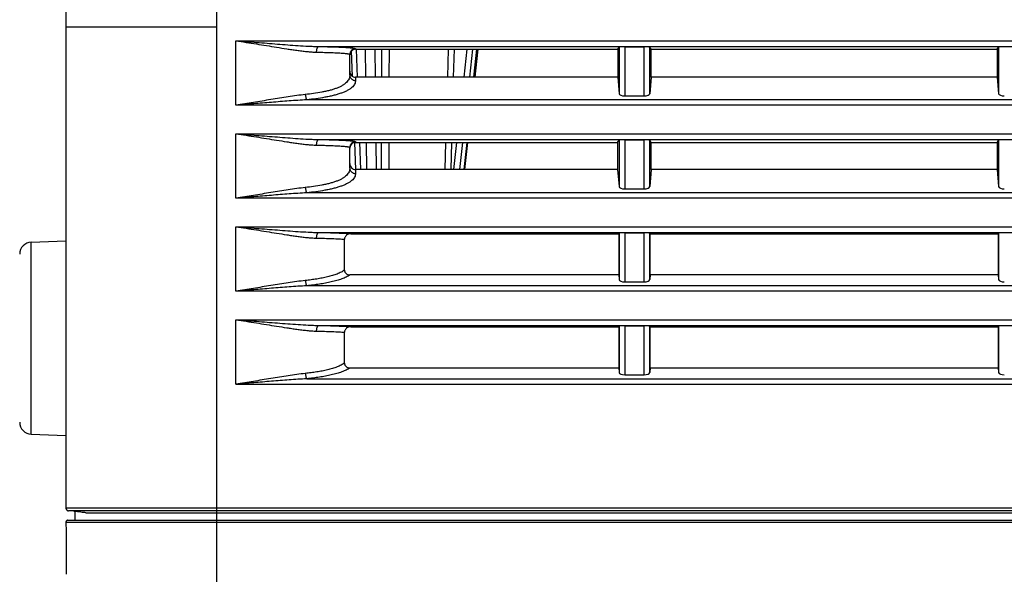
# Model space of a CAD drawing. Header units: inches. Extents: x 0 to 34, y 0 to 22.
# Tile 59 of 136: x 21.4 to 23.4, y 4.7 to 5.8. Entities that reach past the tile are written whole.
import ezdxf

# ---------------------------------------------------------------- set-up
doc = ezdxf.new("R2010")
doc.units = ezdxf.units.IN
doc.header["$LTSCALE"] = 1.87
doc.header["$MEASUREMENT"] = 0
doc.layers.get('0').update_dxf_attribs({"linetype": 'CONTINUOUS'})
doc.layers.add('02___PRT_ALL_AXES', color=7, linetype='CONTINUOUS')
doc.layers.add('DIMENSIONS', color=7, linetype='CONTINUOUS')
doc.styles.get("Standard").update_dxf_attribs({"font": 'txt', "width": 0.8})
doc.dimstyles.new('DIMSTYLE_1', dxfattribs={"dimtxt": 0.125, "dimasz": 0.18, "dimexe": 0.125, "dimexo": 0.0625, "dimgap": 0.0625, "dimtad": 0, "dimtih": 1, "dimtoh": 1, "dimdec": 3, "dimlfac": 1.333333, "dimzin": 4, "dimdsep": 46, "dimtxsty": 'STANDARD', "dimblk": '_FILLED', "dimblk1": '_FILLED', "dimblk2": '_FILLED', "dimcen": 0.09, "dimadec": 0, "dimazin": 0, "dimtp": 0.001, "dimtm": 0.001, "dimtfac": 1, "dimtdec": 3, "dimtofl": 0, "dimtmove": 0, "dimatfit": 3, "dimldrblk": '_FILLED', "dimfxl": 1, "dimtolj": 1, "dimtzin": 4, "dimarcsym": 0})

# ---------------------------------------------------------------- blocks, each defined once
blk = doc.blocks.new('_FILLED')
at = {"color": 0, "linetype": 'BYBLOCK'}
blk.add_solid([(0, 0), (-1, 0.174), (-1, -0.174)], dxfattribs=at)
blk = doc.blocks.new('*D30')
at = {"layer": 'DIMENSIONS', "color": 2, "linetype": 'CONTINUOUS'}
for p, q in [((28.3166, 6.5834), (28.3166, 3.3803)), ((20.8546, 5.0575), (20.8546, 3.3803)), ((20.8546, 3.5053), (23.8106, 3.5053)), ((28.3166, 3.5053), (25.3606, 3.5053))]:
    blk.add_line(p, q, dxfattribs=at)
at = {"layer": 'DIMENSIONS', "color": 2, "linetype": 'CONTINUOUS', "xscale": 0.18, "yscale": 0.18, "zscale": 0.18, "rotation": 180}
blk.add_blockref('_FILLED', (20.8546, 3.5053), dxfattribs=at)
at = {"layer": 'DIMENSIONS', "color": 2, "linetype": 'CONTINUOUS', "xscale": 0.18, "yscale": 0.18, "zscale": 0.18}
blk.add_blockref('_FILLED', (28.3166, 3.5053), dxfattribs=at)
at = {"layer": 'DIMENSIONS', "color": 2, "linetype": 'CONTINUOUS', "insert": (24.5856, 3.5678), "char_height": 0.125, "width": 1.425, "attachment_point": 2, "line_spacing_factor": 0.9}
blk.add_mtext('9.949{\\Ftxt.shx;\\W1.000000;\\H0.125000; }[252.71]', dxfattribs=at)
blk = doc.blocks.new('*D31')
at = {"layer": 'DIMENSIONS', "color": 2, "linetype": 'CONTINUOUS'}
for p, q in [((28.2396, 8.949), (29.9172, 8.949)), ((29.7922, 8.949), (29.7922, 6.7272)), ((29.7922, 4.2553), (29.7922, 6.4772)), ((22.0463, 4.2553), (29.9172, 4.2553))]:
    blk.add_line(p, q, dxfattribs=at)
at = {"layer": 'DIMENSIONS', "color": 2, "linetype": 'CONTINUOUS', "xscale": 0.18, "yscale": 0.18, "zscale": 0.18}
for p, rotation in [((29.7922, 8.949), 90), ((29.7922, 4.2553), 270)]:
    blk.add_blockref('_FILLED', p, dxfattribs=dict(at, rotation=rotation))
at = {"layer": 'DIMENSIONS', "color": 2, "linetype": 'CONTINUOUS', "insert": (29.7922, 6.6647), "char_height": 0.125, "width": 1.425, "attachment_point": 2, "line_spacing_factor": 0.9}
blk.add_mtext('6.258{\\Ftxt.shx;\\W1.000000;\\H0.125000; }[158.96]', dxfattribs=at)
blk = doc.blocks.new('*D32')
at = {"layer": 'DIMENSIONS', "color": 2, "linetype": 'CONTINUOUS'}
for p, q in [((20.1046, 4.5412), (20.1046, 4.9012)), ((21.4938, 4.5412), (19.9796, 4.5412)), ((21.7878, 4.2553), (19.9796, 4.2553)), ((20.1046, 4.2553), (20.1046, 3.9)), ((20.1046, 3.9), (19.9871, 3.9))]:
    blk.add_line(p, q, dxfattribs=at)
at = {"layer": 'DIMENSIONS', "color": 2, "linetype": 'CONTINUOUS', "xscale": 0.18, "yscale": 0.18, "zscale": 0.18}
for p, rotation in [((20.1046, 4.5412), 270), ((20.1046, 4.2553), 90)]:
    blk.add_blockref('_FILLED', p, dxfattribs=dict(at, rotation=rotation))
at = {"layer": 'DIMENSIONS', "color": 2, "linetype": 'CONTINUOUS', "insert": (19.9246, 3.9625), "char_height": 0.125, "width": 1.125, "attachment_point": 3, "line_spacing_factor": 0.9}
blk.add_mtext('.381{\\Ftxt.shx;\\W1.000000;\\H0.125000; }[9.68]', dxfattribs=at)
blk = doc.blocks.new('*D33')
at = {"layer": 'DIMENSIONS', "color": 2, "linetype": 'CONTINUOUS'}
for p, q in [((21.4938, 7.0077), (19.2296, 7.0077)), ((19.3546, 7.0077), (19.3546, 5.8995)), ((19.3546, 4.5412), (19.3546, 5.6495)), ((21.4938, 4.5412), (19.2296, 4.5412))]:
    blk.add_line(p, q, dxfattribs=at)
at = {"layer": 'DIMENSIONS', "color": 2, "linetype": 'CONTINUOUS', "xscale": 0.18, "yscale": 0.18, "zscale": 0.18}
for p, rotation in [((19.3546, 7.0077), 90), ((19.3546, 4.5412), 270)]:
    blk.add_blockref('_FILLED', p, dxfattribs=dict(at, rotation=rotation))
at = {"layer": 'DIMENSIONS', "color": 2, "linetype": 'CONTINUOUS', "insert": (19.3546, 5.837), "char_height": 0.125, "width": 1.525, "attachment_point": 2, "line_spacing_factor": 0.9}
blk.add_mtext('(3.289{\\Ftxt.shx;\\W1.000000;\\H0.125000; }[83.53])', dxfattribs=at)

msp = doc.modelspace()

# ---------------------------------------------------------------- linework, layer by layer
at = {"color": 7, "linetype": 'CONTINUOUS'}
for p, q in [((21.8114, 4.54168), (21.8114, 6.75329)), ((21.51302, 6.72547), (21.51302, 4.82347)), ((21.51305, 6.72547), (21.51305, 4.82347)), ((21.8114, 5.77447), (21.51305, 5.77447)), ((21.8489, 5.6205), (21.8489, 5.74765)), ((21.8489, 5.74765), (27.1739, 5.74765)), ((22.01217, 5.73641), (27.01063, 5.73641)), ((22.0739, 5.67962), (22.0739, 5.7206)), ((22.07911, 5.67732), (22.07732, 5.72769)), ((22.08515, 5.73183), (22.08515, 5.73088)), ((22.08515, 5.73088), (22.60326, 5.73088)), ((22.08903, 5.67557), (22.08706, 5.73095)), ((22.10431, 5.73088), (22.10492, 5.67543)), ((22.12354, 5.73088), (22.12414, 5.67543)), ((22.13726, 5.67543), (22.13747, 5.73088)), ((22.15195, 5.67543), (22.15213, 5.73088)), ((22.26752, 5.67543), (22.26905, 5.73088)), ((22.27911, 5.67543), (22.28064, 5.73088)), ((22.30499, 5.73088), (22.29891, 5.67543)), ((22.31665, 5.73088), (22.31057, 5.67543)), ((22.32413, 5.73088), (22.31838, 5.67543)), ((22.32115, 5.67543), (22.32723, 5.73088)), ((22.32153, 5.67543), (22.32761, 5.73088)), ((22.60326, 5.73088), (22.60322, 5.67543)), ((22.60326, 5.73088), (22.60602, 5.73503)), ((22.60602, 5.73503), (22.60602, 5.64308)), ((22.61726, 5.7356), (22.61726, 5.6387)), ((22.61726, 5.7356), (22.65553, 5.7356)), ((22.65553, 5.6387), (22.65553, 5.7356)), ((22.66678, 5.64308), (22.66678, 5.73503)), ((22.66954, 5.73088), (22.66678, 5.73503)), ((22.66957, 5.67543), (22.66954, 5.73088)), ((22.66954, 5.73088), (23.35326, 5.73088)), ((23.35326, 5.73088), (23.35322, 5.67543)), ((23.35326, 5.73088), (23.35602, 5.73503)), ((23.35602, 5.73503), (23.35602, 5.64308)), ((22.08515, 5.67543), (22.08515, 5.66919)), ((22.60322, 5.67543), (22.08515, 5.67543)), ((22.60322, 5.67543), (22.60602, 5.64308)), ((22.66957, 5.67543), (22.66678, 5.64308)), ((23.35322, 5.67543), (22.66957, 5.67543)), ((23.35322, 5.67543), (23.35602, 5.64308)), ((27.03396, 5.63093), (21.98883, 5.63093)), ((22.61726, 5.6387), (22.65553, 5.6387)), ((27.1739, 5.6205), (21.8489, 5.6205)), ((21.8489, 5.43662), (21.8489, 5.56377)), ((21.8489, 5.56377), (27.1739, 5.56377)), ((22.01217, 5.55253), (27.01063, 5.55253)), ((22.08564, 5.49285), (22.08373, 5.54678)), ((22.08515, 5.54795), (22.08515, 5.54683)), ((22.08515, 5.54683), (22.60315, 5.54683)), ((22.0955, 5.49283), (22.09358, 5.54713)), ((22.10631, 5.54683), (22.10689, 5.49283)), ((22.12553, 5.54683), (22.12611, 5.49283)), ((22.13659, 5.49283), (22.13679, 5.54683)), ((22.15139, 5.49283), (22.15155, 5.54683)), ((22.26248, 5.49283), (22.26397, 5.54683)), ((22.27404, 5.49283), (22.27554, 5.54683)), ((22.28482, 5.54683), (22.2789, 5.49283)), ((22.29647, 5.54683), (22.29055, 5.49283)), ((22.30504, 5.54683), (22.29944, 5.49283)), ((22.30113, 5.49283), (22.30705, 5.54683)), ((22.30151, 5.49283), (22.30743, 5.54683)), ((22.60315, 5.54683), (22.60311, 5.49283)), ((22.60315, 5.54683), (22.60602, 5.55115)), ((22.60602, 5.55115), (22.60602, 5.4592)), ((22.61726, 5.55171), (22.61726, 5.45482)), ((22.61726, 5.55171), (22.65553, 5.55171)), ((22.65553, 5.45482), (22.65553, 5.55171)), ((22.66678, 5.4592), (22.66678, 5.55115)), ((22.66965, 5.54683), (22.66678, 5.55115)), ((22.66968, 5.49283), (22.66965, 5.54683)), ((22.66965, 5.54683), (23.35315, 5.54683)), ((23.35315, 5.54683), (23.35311, 5.49283)), ((23.35315, 5.54683), (23.35602, 5.55115)), ((23.35602, 5.55115), (23.35602, 5.4592)), ((22.0739, 5.49574), (22.0739, 5.53672)), ((22.08515, 5.49283), (22.08515, 5.4853)), ((22.60311, 5.49283), (22.08515, 5.49283)), ((22.60311, 5.49283), (22.60602, 5.4592)), ((22.66968, 5.49283), (22.66678, 5.4592)), ((23.35311, 5.49283), (22.66968, 5.49283)), ((23.35311, 5.49283), (23.35602, 5.4592)), ((22.61726, 5.45482), (22.65553, 5.45482)), ((27.1739, 5.43662), (21.8489, 5.43662)), ((27.03396, 5.44705), (21.98883, 5.44705)), ((21.8489, 5.25274), (21.8489, 5.37989)), ((21.8489, 5.37989), (27.1739, 5.37989)), ((22.01217, 5.36865), (27.01063, 5.36865)), ((22.06345, 5.29427), (22.06345, 5.35512)), ((22.07609, 5.36606), (22.60522, 5.36606)), ((22.60522, 5.36606), (22.60602, 5.36726)), ((22.60522, 5.36606), (22.60522, 5.28457)), ((22.60602, 5.36726), (22.60602, 5.27532)), ((22.61726, 5.36783), (22.61726, 5.27093)), ((22.61726, 5.36783), (22.65553, 5.36783)), ((22.65553, 5.27093), (22.65553, 5.36783)), ((22.66758, 5.36606), (22.66678, 5.36726)), ((22.66678, 5.27532), (22.66678, 5.36726)), ((22.66758, 5.28457), (22.66758, 5.36606)), ((22.66758, 5.36606), (23.35522, 5.36606)), ((23.35522, 5.36606), (23.35602, 5.36726)), ((23.35522, 5.36606), (23.35522, 5.28457)), ((23.35602, 5.36726), (23.35602, 5.27532)), ((21.44425, 4.96961), (21.44425, 5.34934)), ((22.60522, 5.28457), (22.07406, 5.28457)), ((22.60522, 5.28457), (22.60602, 5.27532)), ((22.66758, 5.28457), (22.66678, 5.27532)), ((23.35522, 5.28457), (22.66758, 5.28457)), ((23.35522, 5.28457), (23.35602, 5.27532)), ((27.03396, 5.26317), (21.98883, 5.26317)), ((22.61726, 5.27093), (22.65553, 5.27093)), ((27.1739, 5.25274), (21.8489, 5.25274)), ((21.8489, 5.06886), (21.8489, 5.196)), ((21.8489, 5.196), (27.1739, 5.196)), ((22.01217, 5.18477), (27.01063, 5.18477)), ((22.07609, 5.18218), (22.60522, 5.18218)), ((22.60522, 5.18218), (22.60602, 5.18338)), ((22.60522, 5.18218), (22.60522, 5.10069)), ((22.60602, 5.18338), (22.60602, 5.09144)), ((22.61726, 5.18395), (22.61726, 5.08705)), ((22.61726, 5.18395), (22.65553, 5.18395)), ((22.65553, 5.08705), (22.65553, 5.18395)), ((22.66758, 5.18218), (22.66678, 5.18338)), ((22.66678, 5.09144), (22.66678, 5.18338)), ((22.66758, 5.10069), (22.66758, 5.18218)), ((22.66758, 5.18218), (23.35522, 5.18218)), ((23.35522, 5.18218), (23.35602, 5.18338)), ((23.35522, 5.18218), (23.35522, 5.10069)), ((23.35602, 5.18338), (23.35602, 5.09144)), ((22.06345, 5.11039), (22.06345, 5.17123)), ((22.07406, 5.10069), (22.60522, 5.10069)), ((22.60522, 5.10069), (22.60602, 5.09144)), ((22.66758, 5.10069), (22.66678, 5.09144)), ((22.66758, 5.10069), (23.35522, 5.10069)), ((23.35522, 5.10069), (23.35602, 5.09144)), ((21.98883, 5.07929), (27.03396, 5.07929)), ((22.61726, 5.08705), (22.65553, 5.08705)), ((21.8489, 5.06886), (27.1739, 5.06886)), ((27.5114, 4.82347), (21.51302, 4.82347)), ((27.50615, 4.81822), (21.51827, 4.81822)), ((21.52907, 4.81749), (21.529, 4.81751)), ((21.52925, 4.81745), (21.52907, 4.81749)), ((21.53055, 4.81716), (21.53055, 4.79947)), ((21.53058, 4.81716), (21.53058, 4.79947)), ((21.55217, 4.81447), (27.49415, 4.81447)), ((21.51295, 4.79566), (21.51325, 4.77691)), ((21.51295, 4.79566), (21.51296, 4.79566)), ((21.51296, 4.79566), (27.51133, 4.79566)), ((21.51296, 4.79566), (21.51326, 4.77691)), ((21.5167, 4.79947), (27.50758, 4.79947)), ((21.51326, 4.77691), (21.51325, 4.77691))]:
    msp.add_line(p, q, dxfattribs=at)
msp.add_lwpolyline([(21.51325, 4.77691), (21.51337, 4.76704), (21.51343, 4.75557), (21.51342, 4.74419), (21.51335, 4.73297), (21.51326, 4.722), (21.51319, 4.71137), (21.51318, 4.70115), (21.51326, 4.69255)], dxfattribs=at)
for centre, radius, start, end in [((22.08514, 5.72059), 0.01124, 89.95623, 179.95618), ((22.08514, 5.53671), 0.01124, 89.95623, 179.95618), ((21.44518, 5.32573), 0.02362, 92.24574, 180), ((21.44518, 4.99321), 0.02362, 180, 267.75426), ((21.51827, 4.82347), 0.00525, 180, 270), ((21.51832, 4.82347), 0.00527, 179.99281, 210.36977), ((21.51832, 4.82348), 0.00527, 210.40567, 223.65137), ((21.51828, 4.82344), 0.00521, 223.6773, 226.11176), ((21.5183, 4.82347), 0.00525, 226.12778, 237.81033), ((21.51828, 4.82343), 0.00521, 237.82443, 241.07067), ((21.51829, 4.82345), 0.00523, 241.08419, 252.42838), ((21.51827, 4.82341), 0.00519, 252.44327, 254.94694), ((21.51828, 4.82345), 0.00523, 254.9737, 269.96102), ((21.5268, 4.81447), 0.00375, 54.20791, 90), ((21.52685, 4.81451), 0.00371, 57.67402, 89.99301), ((21.52685, 4.8145), 0.00372, 53.42354, 57.70608), ((21.54445, 4.88443), 0.06868, 257.20906, 258.32368), ((21.5167, 4.79572), 0.00375, 90, 180.91515)]:
    msp.add_arc(centre, radius, start, end, dxfattribs=at)
for centre, major_axis, ratio, start_param, end_param in [((22.08515, 5.71961), (0, 0.01128), 0.997716, 6.2831853, 7.8539816), ((22.61726, 5.73501), (0.01125, 0), 0.0524078, 1.5707963, 3.1066861), ((22.65553, 5.73501), (0.01125, 0), 0.0524078, 0.0349066, 1.5707963), ((23.36726, 5.73501), (0.01125, 0), 0.0524078, 1.5707963, 3.1066861), ((22.08515, 5.68748), (0, 0.01205), 0.9337226, 1.5707963, 3.1415927), ((22.61726, 5.64324), (0.01125, 0), 0.4040262, -3.1066861, -1.5707963), ((22.65553, 5.64324), (0.01125, 0), 0.4040262, -1.5707963, -0.0349066), ((23.36726, 5.64324), (0.01125, 0), 0.4040262, -3.1066861, -1.5707963), ((22.08515, 5.53556), (0, 0.01128), 0.997716, 6.2831853, 7.8539816), ((22.61726, 5.55113), (0.01125, 0), 0.0524078, 1.5707963, 3.1066861), ((22.65553, 5.55113), (0.01125, 0), 0.0524078, 0.0349066, 1.5707963), ((23.36726, 5.55113), (0.01125, 0), 0.0524078, 1.5707963, 3.1066861), ((22.08515, 5.50488), (0, 0.01205), 0.9337226, 1.5707963, 3.1415927), ((22.61726, 5.45936), (0.01125, 0), 0.4040262, -3.1066861, -1.5707963), ((22.65553, 5.45936), (0.01125, 0), 0.4040262, -1.5707963, -0.0349066), ((23.36726, 5.45936), (0.01125, 0), 0.4040262, -3.1066861, -1.5707963), ((22.61726, 5.36724), (0.01125, 0), 0.0524078, 1.5707963, 3.1066861), ((22.65553, 5.36724), (0.01125, 0), 0.0524078, 0.0349066, 1.5707963), ((23.36726, 5.36724), (0.01125, 0), 0.0524078, 1.5707963, 3.1066861), ((22.61726, 5.27548), (0.01125, 0), 0.4040262, -3.1066861, -1.5707963), ((22.65553, 5.27548), (0.01125, 0), 0.4040262, -1.5707963, -0.0349066), ((23.36726, 5.27548), (0.01125, 0), 0.4040262, -3.1066861, -1.5707963), ((22.61726, 5.18336), (0.01125, 0), 0.0524078, 1.5707963, 3.1066861), ((22.65553, 5.18336), (0.01125, 0), 0.0524078, 0.0349066, 1.5707963), ((23.36726, 5.18336), (0.01125, 0), 0.0524078, 1.5707963, 3.1066861), ((22.61726, 5.0916), (0.01125, 0), 0.4040262, -3.1066861, -1.5707963), ((22.65553, 5.0916), (0.01125, 0), 0.4040262, -1.5707963, -0.0349066), ((23.36726, 5.0916), (0.01125, 0), 0.4040262, -3.1066861, -1.5707963)]:
    msp.add_ellipse(centre, major_axis=major_axis, ratio=ratio, start_param=start_param, end_param=end_param, dxfattribs=at)
for points, knots in [([(21.8489, 5.74765), (21.86234, 5.74566), (21.88247, 5.74254), (21.90927, 5.73823), (21.9293, 5.73498), (21.94596, 5.73232), (21.95925, 5.7303), (21.96916, 5.72888), (21.97904, 5.72757), (21.98885, 5.72644), (21.99859, 5.72557), (22.00506, 5.72524), (22.00828, 5.72518)], [0, 0, 0, 0, 0.2531432, 0.3795382, 0.5056505, 0.6312647, 0.6937815, 0.756024, 0.8179061, 0.8793086, 0.9400836, 1, 1, 1, 1]), ([(21.8489, 5.74765), (21.86255, 5.74665), (21.88301, 5.74508), (21.91029, 5.74292), (21.93073, 5.74129), (21.95115, 5.7397), (21.97153, 5.73822), (21.9885, 5.73719), (22.00204, 5.73661), (22.0088, 5.73645), (22.01217, 5.73641)], [0, 0, 0, 0, 0.2508181, 0.376182, 0.5014736, 0.6266373, 0.7515797, 0.8761361, 0.9381849, 1, 1, 1, 1]), ([(22.00828, 5.72518), (22.00829, 5.72589), (22.00836, 5.72729), (22.0086, 5.72932), (22.00896, 5.7312), (22.00943, 5.73287), (22.01, 5.73427), (22.01056, 5.73523), (22.01105, 5.7358), (22.01141, 5.73611), (22.01178, 5.73632), (22.01204, 5.7364), (22.01217, 5.73641)], [0, 0, 0, 0, 0.1709424, 0.3366661, 0.4920238, 0.6324242, 0.7541846, 0.8550542, 0.8976571, 0.9354362, 0.9691494, 1, 1, 1, 1]), ([(22.00828, 5.72518), (22.01246, 5.72509), (22.02066, 5.72491), (22.03262, 5.72456), (22.04379, 5.72415), (22.05244, 5.72371), (22.05865, 5.72329), (22.06262, 5.72297), (22.0656, 5.72266), (22.06768, 5.7224), (22.06901, 5.72222), (22.07018, 5.72202), (22.07118, 5.72183), (22.07202, 5.72163), (22.0727, 5.72143), (22.07322, 5.72123), (22.07355, 5.72106), (22.07374, 5.72091), (22.07383, 5.72081), (22.07389, 5.7207), (22.0739, 5.72063), (22.0739, 5.7206)], [0, 0, 0, 0, 0.1897073, 0.3719943, 0.5429675, 0.6967562, 0.7647847, 0.8254384, 0.8776776, 0.9003744, 0.920684, 0.9385668, 0.9540054, 0.9670213, 0.9776665, 0.9860376, 0.9922938, 0.9947157, 0.9967389, 0.9984557, 1, 1, 1, 1]), ([(22.01217, 5.73641), (22.01687, 5.73632), (22.02608, 5.73612), (22.03949, 5.73576), (22.05014, 5.73539), (22.05809, 5.73504), (22.06348, 5.73476), (22.0684, 5.73446), (22.07276, 5.73414), (22.07602, 5.73384), (22.07831, 5.73359), (22.07976, 5.73341), (22.08104, 5.73322), (22.08214, 5.73303), (22.08307, 5.73284), (22.08381, 5.73265), (22.08432, 5.73248), (22.08465, 5.73234), (22.08492, 5.73219), (22.08515, 5.732), (22.08515, 5.73183)], [0, 0, 0, 0, 0.1922134, 0.3763276, 0.548115, 0.6275585, 0.7014956, 0.7689188, 0.8288191, 0.8802876, 0.9026321, 0.9226279, 0.9402408, 0.9554546, 0.9682846, 0.978772, 0.9869943, 0.9902964, 0.9930896, 1, 1, 1, 1]), ([(22.0739, 5.67962), (22.0739, 5.67841), (22.07364, 5.67592), (22.07242, 5.67224), (22.07031, 5.66862), (22.06729, 5.66514), (22.06339, 5.66185), (22.05866, 5.6588), (22.05319, 5.65602), (22.04708, 5.65352), (22.04044, 5.65129), (22.03338, 5.64931), (22.02598, 5.64755), (22.01565, 5.64545), (22.00231, 5.6433), (21.99149, 5.64196), (21.986, 5.64136)], [0, 0, 0, 0, 0.0355424, 0.072812, 0.1131812, 0.157826, 0.2075182, 0.2625386, 0.3227097, 0.3875226, 0.4563031, 0.5283482, 0.6030133, 0.6797626, 0.8378157, 1, 1, 1, 1]), ([(22.08515, 5.66919), (22.08515, 5.66799), (22.08486, 5.66553), (22.08349, 5.66192), (22.08115, 5.65841), (22.07784, 5.65506), (22.07359, 5.65188), (22.06845, 5.64891), (22.0625, 5.64617), (22.05586, 5.64365), (22.04862, 5.64137), (22.04091, 5.63932), (22.0328, 5.63748), (22.02147, 5.63527), (22.00679, 5.63298), (21.99488, 5.63157), (21.98883, 5.63093)], [0, 0, 0, 0, 0.0327088, 0.0670654, 0.1047969, 0.1473344, 0.1955535, 0.249728, 0.3096256, 0.3746747, 0.4441373, 0.5172446, 0.5932919, 0.6716761, 0.8335447, 1, 1, 1, 1]), ([(22.0739, 5.67962), (22.0739, 5.67893), (22.07404, 5.67756), (22.07469, 5.67559), (22.07574, 5.67377), (22.07715, 5.67218), (22.07887, 5.67088), (22.08083, 5.66991), (22.08294, 5.66932), (22.08441, 5.66919), (22.08515, 5.66919)], [0, 0, 0, 0, 0.1203283, 0.2413865, 0.3637819, 0.4879026, 0.6138643, 0.7415031, 0.8704108, 1, 1, 1, 1]), ([(21.986, 5.64136), (21.98036, 5.64075), (21.96904, 5.63929), (21.95205, 5.63678), (21.93497, 5.63408), (21.91782, 5.63131), (21.90063, 5.62853), (21.87766, 5.62486), (21.86041, 5.62221), (21.8489, 5.6205)], [0, 0, 0, 0, 0.1227712, 0.2467843, 0.3715743, 0.4968573, 0.6224454, 0.7482166, 1, 1, 1, 1]), ([(21.98883, 5.63093), (21.98302, 5.63063), (21.97139, 5.62991), (21.95393, 5.62865), (21.93646, 5.62731), (21.91312, 5.62546), (21.88394, 5.62313), (21.86058, 5.62136), (21.8489, 5.6205)], [0, 0, 0, 0, 0.1244212, 0.249167, 0.374114, 0.499188, 0.7495397, 1, 1, 1, 1]), ([(21.986, 5.64136), (21.98611, 5.64026), (21.9864, 5.63813), (21.98694, 5.63559), (21.98748, 5.63378), (21.9879, 5.63265), (21.98833, 5.6317), (21.98866, 5.63116), (21.98883, 5.63093)], [0, 0, 0, 0, 0.3062834, 0.5892651, 0.71473, 0.8261476, 0.921654, 1, 1, 1, 1]), ([(21.8489, 5.56377), (21.86234, 5.56178), (21.88247, 5.55866), (21.90927, 5.55435), (21.9293, 5.5511), (21.94596, 5.54844), (21.95925, 5.54642), (21.96916, 5.545), (21.97904, 5.54369), (21.98885, 5.54256), (21.99859, 5.54169), (22.00506, 5.54136), (22.00828, 5.5413)], [0, 0, 0, 0, 0.2531432, 0.3795382, 0.5056505, 0.6312647, 0.6937815, 0.756024, 0.8179061, 0.8793086, 0.9400836, 1, 1, 1, 1]), ([(21.8489, 5.56377), (21.86255, 5.56277), (21.88301, 5.5612), (21.91029, 5.55904), (21.93073, 5.55741), (21.95115, 5.55582), (21.97153, 5.55434), (21.9885, 5.5533), (22.00204, 5.55273), (22.0088, 5.55256), (22.01217, 5.55253)], [0, 0, 0, 0, 0.2508181, 0.376182, 0.5014736, 0.6266373, 0.7515797, 0.8761361, 0.9381849, 1, 1, 1, 1]), ([(22.00828, 5.5413), (22.00829, 5.54201), (22.00836, 5.5434), (22.0086, 5.54543), (22.00896, 5.54732), (22.00943, 5.54899), (22.01, 5.55039), (22.01056, 5.55135), (22.01105, 5.55192), (22.01141, 5.55223), (22.01178, 5.55244), (22.01204, 5.55251), (22.01217, 5.55253)], [0, 0, 0, 0, 0.1709424, 0.3366661, 0.4920238, 0.6324242, 0.7541846, 0.8550542, 0.8976571, 0.9354362, 0.9691494, 1, 1, 1, 1]), ([(22.01217, 5.55253), (22.01687, 5.55244), (22.02608, 5.55224), (22.03949, 5.55188), (22.05014, 5.55151), (22.05809, 5.55116), (22.06348, 5.55088), (22.0684, 5.55058), (22.07276, 5.55026), (22.07602, 5.54996), (22.07831, 5.54971), (22.07976, 5.54953), (22.08104, 5.54934), (22.08214, 5.54915), (22.08307, 5.54896), (22.08381, 5.54877), (22.08432, 5.5486), (22.08465, 5.54846), (22.08492, 5.54831), (22.08515, 5.54812), (22.08515, 5.54795)], [0, 0, 0, 0, 0.1922134, 0.3763276, 0.548115, 0.6275585, 0.7014956, 0.7689188, 0.8288191, 0.8802876, 0.9026321, 0.9226279, 0.9402408, 0.9554546, 0.9682846, 0.978772, 0.9869943, 0.9902964, 0.9930896, 1, 1, 1, 1]), ([(22.00828, 5.5413), (22.01246, 5.54121), (22.02066, 5.54103), (22.03262, 5.54068), (22.04379, 5.54026), (22.05244, 5.53983), (22.05865, 5.53941), (22.06262, 5.53909), (22.0656, 5.53878), (22.06768, 5.53852), (22.06901, 5.53833), (22.07018, 5.53814), (22.07118, 5.53794), (22.07202, 5.53775), (22.0727, 5.53755), (22.07322, 5.53735), (22.07355, 5.53717), (22.07374, 5.53703), (22.07383, 5.53693), (22.07389, 5.53682), (22.0739, 5.53675), (22.0739, 5.53672)], [0, 0, 0, 0, 0.1897073, 0.3719943, 0.5429675, 0.6967562, 0.7647847, 0.8254384, 0.8776776, 0.9003744, 0.920684, 0.9385668, 0.9540054, 0.9670213, 0.9776665, 0.9860376, 0.9922938, 0.9947157, 0.9967389, 0.9984557, 1, 1, 1, 1]), ([(22.0739, 5.49574), (22.0739, 5.49453), (22.07364, 5.49204), (22.07242, 5.48836), (22.07031, 5.48474), (22.06729, 5.48125), (22.06339, 5.47797), (22.05866, 5.47492), (22.05319, 5.47214), (22.04708, 5.46964), (22.04044, 5.46741), (22.03338, 5.46543), (22.02598, 5.46367), (22.01565, 5.46157), (22.00231, 5.45942), (21.99149, 5.45808), (21.986, 5.45748)], [0, 0, 0, 0, 0.0355424, 0.072812, 0.1131812, 0.157826, 0.2075182, 0.2625386, 0.3227097, 0.3875226, 0.4563031, 0.5283482, 0.6030133, 0.6797626, 0.8378157, 1, 1, 1, 1]), ([(22.0739, 5.49574), (22.0739, 5.49505), (22.07404, 5.49368), (22.07469, 5.49171), (22.07574, 5.48989), (22.07715, 5.4883), (22.07887, 5.487), (22.08083, 5.48603), (22.08294, 5.48544), (22.08441, 5.4853), (22.08515, 5.4853)], [0, 0, 0, 0, 0.1203283, 0.2413865, 0.3637819, 0.4879026, 0.6138643, 0.7415031, 0.8704108, 1, 1, 1, 1]), ([(22.08515, 5.4853), (22.08515, 5.48411), (22.08486, 5.48165), (22.08349, 5.47804), (22.08115, 5.47453), (22.07784, 5.47118), (22.07359, 5.468), (22.06845, 5.46503), (22.0625, 5.46228), (22.05586, 5.45977), (22.04862, 5.45749), (22.04091, 5.45544), (22.0328, 5.4536), (22.02147, 5.45139), (22.00679, 5.4491), (21.99488, 5.44769), (21.98883, 5.44705)], [0, 0, 0, 0, 0.0327088, 0.0670654, 0.1047969, 0.1473344, 0.1955535, 0.249728, 0.3096256, 0.3746747, 0.4441373, 0.5172446, 0.5932919, 0.6716761, 0.8335447, 1, 1, 1, 1]), ([(21.986, 5.45748), (21.98036, 5.45687), (21.96904, 5.45541), (21.95205, 5.4529), (21.93497, 5.4502), (21.91782, 5.44743), (21.90063, 5.44465), (21.87766, 5.44098), (21.86041, 5.43833), (21.8489, 5.43662)], [0, 0, 0, 0, 0.1227712, 0.2467843, 0.3715743, 0.4968573, 0.6224454, 0.7482166, 1, 1, 1, 1]), ([(21.986, 5.45748), (21.98611, 5.45638), (21.9864, 5.45425), (21.98694, 5.45171), (21.98748, 5.4499), (21.9879, 5.44876), (21.98833, 5.44782), (21.98866, 5.44728), (21.98883, 5.44705)], [0, 0, 0, 0, 0.3062834, 0.5892651, 0.71473, 0.8261476, 0.921654, 1, 1, 1, 1]), ([(21.98883, 5.44705), (21.98302, 5.44675), (21.97139, 5.44603), (21.95393, 5.44477), (21.93646, 5.44343), (21.91312, 5.44158), (21.88394, 5.43925), (21.86058, 5.43748), (21.8489, 5.43662)], [0, 0, 0, 0, 0.1244212, 0.249167, 0.374114, 0.499188, 0.7495397, 1, 1, 1, 1]), ([(21.8489, 5.37989), (21.86234, 5.3779), (21.88247, 5.37478), (21.90927, 5.37046), (21.9293, 5.36722), (21.94596, 5.36456), (21.95925, 5.36254), (21.96916, 5.36111), (21.97904, 5.35981), (21.98885, 5.35868), (21.99859, 5.35781), (22.00506, 5.35748), (22.00828, 5.35742)], [0, 0, 0, 0, 0.2531432, 0.3795382, 0.5056505, 0.6312647, 0.6937815, 0.756024, 0.8179061, 0.8793086, 0.9400836, 1, 1, 1, 1]), ([(21.8489, 5.37989), (21.86255, 5.37889), (21.88301, 5.37732), (21.91029, 5.37516), (21.93073, 5.37353), (21.95115, 5.37194), (21.97153, 5.37046), (21.9885, 5.36942), (22.00204, 5.36884), (22.0088, 5.36868), (22.01217, 5.36865)], [0, 0, 0, 0, 0.2508181, 0.376182, 0.5014736, 0.6266373, 0.7515797, 0.8761361, 0.9381849, 1, 1, 1, 1]), ([(22.00828, 5.35742), (22.00829, 5.35813), (22.00836, 5.35952), (22.0086, 5.36155), (22.00896, 5.36344), (22.00943, 5.36511), (22.01, 5.36651), (22.01056, 5.36746), (22.01105, 5.36804), (22.01141, 5.36835), (22.01178, 5.36856), (22.01204, 5.36863), (22.01217, 5.36865)], [0, 0, 0, 0, 0.1709424, 0.3366661, 0.4920238, 0.6324242, 0.7541845, 0.8550542, 0.8976571, 0.9354362, 0.9691494, 1, 1, 1, 1]), ([(22.00828, 5.35742), (22.01357, 5.35731), (22.02385, 5.35707), (22.03645, 5.35667), (22.04592, 5.35627), (22.05234, 5.35594), (22.05813, 5.35557), (22.06176, 5.35528), (22.06345, 5.35512)], [0, 0, 0, 0, 0.2875085, 0.5587475, 0.6849223, 0.8022097, 0.9081352, 1, 1, 1, 1]), ([(22.01217, 5.36865), (22.01849, 5.36853), (22.0307, 5.36826), (22.04559, 5.3678), (22.05663, 5.36735), (22.06393, 5.36698), (22.07034, 5.36657), (22.0743, 5.36624), (22.07609, 5.36606)], [0, 0, 0, 0, 0.2962124, 0.5724653, 0.6987833, 0.8140218, 0.9153518, 1, 1, 1, 1]), ([(22.07609, 5.36606), (22.07456, 5.36606), (22.07146, 5.36557), (22.06799, 5.36371), (22.06577, 5.36155), (22.06447, 5.35962), (22.06364, 5.35744), (22.06345, 5.35589), (22.06345, 5.35512)], [0, 0, 0, 0, 0.2497286, 0.4992816, 0.6245085, 0.7497039, 0.874856, 1, 1, 1, 1]), ([(22.06345, 5.29427), (22.06134, 5.29271), (22.05657, 5.28981), (22.04855, 5.28624), (22.03948, 5.28318), (22.02964, 5.28058), (22.01922, 5.27837), (22.0084, 5.2765), (21.99729, 5.27491), (21.98979, 5.27401), (21.986, 5.2736)], [0, 0, 0, 0, 0.0971575, 0.2061808, 0.3250799, 0.451575, 0.5836647, 0.7197956, 0.8588507, 1, 1, 1, 1]), ([(22.06345, 5.29427), (22.06345, 5.2936), (22.06357, 5.29226), (22.06417, 5.29032), (22.06519, 5.28857), (22.06657, 5.28709), (22.06823, 5.28594), (22.0707, 5.28487), (22.07273, 5.28457), (22.07406, 5.28457)], [0, 0, 0, 0, 0.1250957, 0.2501637, 0.3752263, 0.5003065, 0.6254091, 0.7505211, 1, 1, 1, 1]), ([(21.986, 5.2736), (21.98036, 5.27298), (21.96904, 5.27153), (21.95205, 5.26901), (21.93497, 5.26632), (21.91782, 5.26355), (21.90063, 5.26077), (21.87766, 5.2571), (21.86041, 5.25444), (21.8489, 5.25274)], [0, 0, 0, 0, 0.1227712, 0.2467843, 0.3715743, 0.4968573, 0.6224454, 0.7482166, 1, 1, 1, 1]), ([(21.986, 5.2736), (21.98611, 5.27249), (21.9864, 5.27037), (21.98694, 5.26783), (21.98748, 5.26602), (21.9879, 5.26488), (21.98833, 5.26394), (21.98866, 5.2634), (21.98883, 5.26317)], [0, 0, 0, 0, 0.3062834, 0.5892651, 0.71473, 0.8261476, 0.921654, 1, 1, 1, 1]), ([(22.07406, 5.28457), (22.07296, 5.28382), (22.07059, 5.28237), (22.06677, 5.28037), (22.06257, 5.27848), (22.05638, 5.27605), (22.04794, 5.27336), (22.03713, 5.27062), (22.02564, 5.26827), (22.01367, 5.26627), (22.00135, 5.26457), (21.99303, 5.26361), (21.98883, 5.26317)], [0, 0, 0, 0, 0.0452352, 0.09396, 0.1459911, 0.2010806, 0.3191896, 0.4458261, 0.5787609, 0.716234, 0.8569635, 1, 1, 1, 1]), ([(21.98883, 5.26317), (21.98302, 5.26287), (21.97139, 5.26214), (21.95393, 5.26089), (21.93646, 5.25954), (21.91312, 5.2577), (21.88394, 5.25537), (21.86058, 5.2536), (21.8489, 5.25274)], [0, 0, 0, 0, 0.1244212, 0.249167, 0.374114, 0.499188, 0.7495397, 1, 1, 1, 1]), ([(21.8489, 5.196), (21.86234, 5.19401), (21.88247, 5.1909), (21.90927, 5.18658), (21.9293, 5.18333), (21.94596, 5.18068), (21.95925, 5.17866), (21.96916, 5.17723), (21.97904, 5.17593), (21.98885, 5.1748), (21.99859, 5.17393), (22.00506, 5.1736), (22.00828, 5.17353)], [0, 0, 0, 0, 0.2531432, 0.3795382, 0.5056505, 0.6312647, 0.6937815, 0.756024, 0.8179061, 0.8793086, 0.9400836, 1, 1, 1, 1]), ([(21.8489, 5.196), (21.86255, 5.195), (21.88301, 5.19344), (21.91029, 5.19128), (21.93073, 5.18965), (21.95115, 5.18806), (21.97153, 5.18658), (21.9885, 5.18554), (22.00204, 5.18496), (22.0088, 5.1848), (22.01217, 5.18477)], [0, 0, 0, 0, 0.2508181, 0.376182, 0.5014736, 0.6266373, 0.7515797, 0.8761361, 0.9381849, 1, 1, 1, 1]), ([(22.00828, 5.17353), (22.00829, 5.17424), (22.00836, 5.17564), (22.0086, 5.17767), (22.00896, 5.17956), (22.00943, 5.18123), (22.01, 5.18263), (22.01056, 5.18358), (22.01105, 5.18415), (22.01141, 5.18446), (22.01178, 5.18468), (22.01204, 5.18475), (22.01217, 5.18477)], [0, 0, 0, 0, 0.1709424, 0.3366661, 0.4920238, 0.6324242, 0.7541845, 0.8550542, 0.8976571, 0.9354362, 0.9691494, 1, 1, 1, 1]), ([(22.01217, 5.18477), (22.01849, 5.18465), (22.0307, 5.18438), (22.04559, 5.18392), (22.05663, 5.18347), (22.06393, 5.1831), (22.07034, 5.18269), (22.0743, 5.18236), (22.07609, 5.18218)], [0, 0, 0, 0, 0.2962124, 0.5724653, 0.6987833, 0.8140218, 0.9153518, 1, 1, 1, 1]), ([(22.07609, 5.18218), (22.07456, 5.18218), (22.07146, 5.18169), (22.06799, 5.17983), (22.06577, 5.17767), (22.06447, 5.17573), (22.06364, 5.17355), (22.06345, 5.172), (22.06345, 5.17123)], [0, 0, 0, 0, 0.2497286, 0.4992816, 0.6245085, 0.7497039, 0.874856, 1, 1, 1, 1]), ([(22.00828, 5.17353), (22.01357, 5.17343), (22.02385, 5.17319), (22.03645, 5.17279), (22.04592, 5.17239), (22.05234, 5.17206), (22.05813, 5.17169), (22.06176, 5.1714), (22.06345, 5.17123)], [0, 0, 0, 0, 0.2875085, 0.5587475, 0.6849223, 0.8022097, 0.9081352, 1, 1, 1, 1]), ([(22.06345, 5.11039), (22.06134, 5.10883), (22.05657, 5.10593), (22.04855, 5.10236), (22.03948, 5.0993), (22.02964, 5.0967), (22.01922, 5.09449), (22.0084, 5.09261), (21.99729, 5.09103), (21.98979, 5.09013), (21.986, 5.08972)], [0, 0, 0, 0, 0.0971575, 0.2061808, 0.3250799, 0.451575, 0.5836647, 0.7197956, 0.8588507, 1, 1, 1, 1]), ([(22.07406, 5.10069), (22.07296, 5.09994), (22.07059, 5.09848), (22.06677, 5.09649), (22.06257, 5.0946), (22.05638, 5.09217), (22.04794, 5.08948), (22.03713, 5.08674), (22.02564, 5.08439), (22.01367, 5.08239), (22.00135, 5.08068), (21.99303, 5.07973), (21.98883, 5.07929)], [0, 0, 0, 0, 0.0452352, 0.09396, 0.1459911, 0.2010806, 0.3191896, 0.4458261, 0.5787609, 0.716234, 0.8569635, 1, 1, 1, 1]), ([(22.06345, 5.11039), (22.06345, 5.10972), (22.06357, 5.10838), (22.06417, 5.10644), (22.06519, 5.10469), (22.06657, 5.10321), (22.06823, 5.10206), (22.0707, 5.10099), (22.07273, 5.10069), (22.07406, 5.10069)], [0, 0, 0, 0, 0.1250957, 0.2501637, 0.3752263, 0.5003065, 0.6254091, 0.7505211, 1, 1, 1, 1]), ([(21.986, 5.08972), (21.98036, 5.0891), (21.96904, 5.08765), (21.95205, 5.08513), (21.93497, 5.08244), (21.91782, 5.07967), (21.90063, 5.07689), (21.87766, 5.07322), (21.86041, 5.07056), (21.8489, 5.06886)], [0, 0, 0, 0, 0.1227723, 0.2467863, 0.3715757, 0.4968585, 0.6224463, 0.7482171, 1, 1, 1, 1]), ([(21.98883, 5.07929), (21.98302, 5.07898), (21.97139, 5.07826), (21.95393, 5.07701), (21.93646, 5.07566), (21.91312, 5.07381), (21.88394, 5.07149), (21.86058, 5.06971), (21.8489, 5.06886)], [0, 0, 0, 0, 0.1244215, 0.2491675, 0.3741143, 0.4991883, 0.7495399, 1, 1, 1, 1]), ([(21.986, 5.08972), (21.98611, 5.08861), (21.9864, 5.08649), (21.98694, 5.08395), (21.98748, 5.08214), (21.9879, 5.081), (21.98833, 5.08006), (21.98866, 5.07952), (21.98883, 5.07929)], [0, 0, 0, 0, 0.3062829, 0.5892642, 0.7147289, 0.8261465, 0.9216532, 1, 1, 1, 1]), ([(21.55216, 4.81447), (21.54979, 4.81467), (21.54544, 4.81507), (21.53949, 4.81573), (21.53466, 4.8164), (21.53181, 4.81691), (21.53055, 4.81716)], [0, 0, 0, 0, 0.3282752, 0.6016013, 0.8235301, 1, 1, 1, 1]), ([(21.5167, 4.79947), (21.51645, 4.79947), (21.51595, 4.79942), (21.51524, 4.7992), (21.51459, 4.79885), (21.51401, 4.79837), (21.51355, 4.79778), (21.5132, 4.79712), (21.513, 4.7964), (21.51296, 4.7959), (21.51296, 4.79566)], [0, 0, 0, 0, 0.1247546, 0.2495469, 0.3744091, 0.4993619, 0.6244124, 0.7495522, 0.8747589, 1, 1, 1, 1]), ([(21.51326, 4.77691), (21.51338, 4.76923), (21.51347, 4.7578), (21.51343, 4.74273), (21.51335, 4.73182), (21.51326, 4.7213), (21.51318, 4.71124), (21.51316, 4.70171), (21.51321, 4.69554), (21.51326, 4.69255)], [0, 0, 0, 0, 0.2730384, 0.4063175, 0.5359753, 0.6610178, 0.7805461, 0.8937679, 1, 1, 1, 1])]:
    msp.add_open_spline(points, degree=3, knots=knots, dxfattribs=at)
at = {"layer": '02___PRT_ALL_AXES', "color": 7, "linetype": 'CONTINUOUS'}
for p, q in [((21.44425, 5.34934), (21.51302, 5.35204)), ((21.44425, 4.96961), (21.51302, 4.96691))]:
    msp.add_line(p, q, dxfattribs=at)

# ---------------------------------------------------------------- dimensions: what is measured, and where the dimension line sits
at = {"layer": 'DIMENSIONS', "color": 2, "linetype": 'CONTINUOUS'}
for base, p1, p2, angle, picture, middle in [((29.79223, 8.94901), (21.98384, 4.25533), (28.17707, 8.94901), 90, '*D31', (29.79223, 6.60217)), ((20.85463, 3.50533), (28.31659, 6.64586), (20.85463, 5.11997), 180, '*D30', (24.58561, 3.50533)), ((20.10463, 4.54125), (21.85034, 4.25533), (21.55627, 4.54125), 90, '*D32', (19.36213, 3.90004))]:
    dim = msp.add_linear_dim(base=base, p1=p1, p2=p2, angle=angle, dimstyle='DIMSTYLE_1', dxfattribs=at)
    dim.commit()
    dim.dimension.update_dxf_attribs({"geometry": picture, "text_midpoint": middle, "dimtype": 160})
dim = msp.add_linear_dim(base=(19.35463, 7.0077), p1=(21.55627, 4.54125), p2=(21.55626, 7.0077), angle=90, text='(<>)', dimstyle='DIMSTYLE_1', dxfattribs=at)
dim.commit()
dim.dimension.update_dxf_attribs({"geometry": '*D33', "text_midpoint": (19.35463, 5.77447), "dimtype": 160})

doc.saveas('drawing.dxf')
